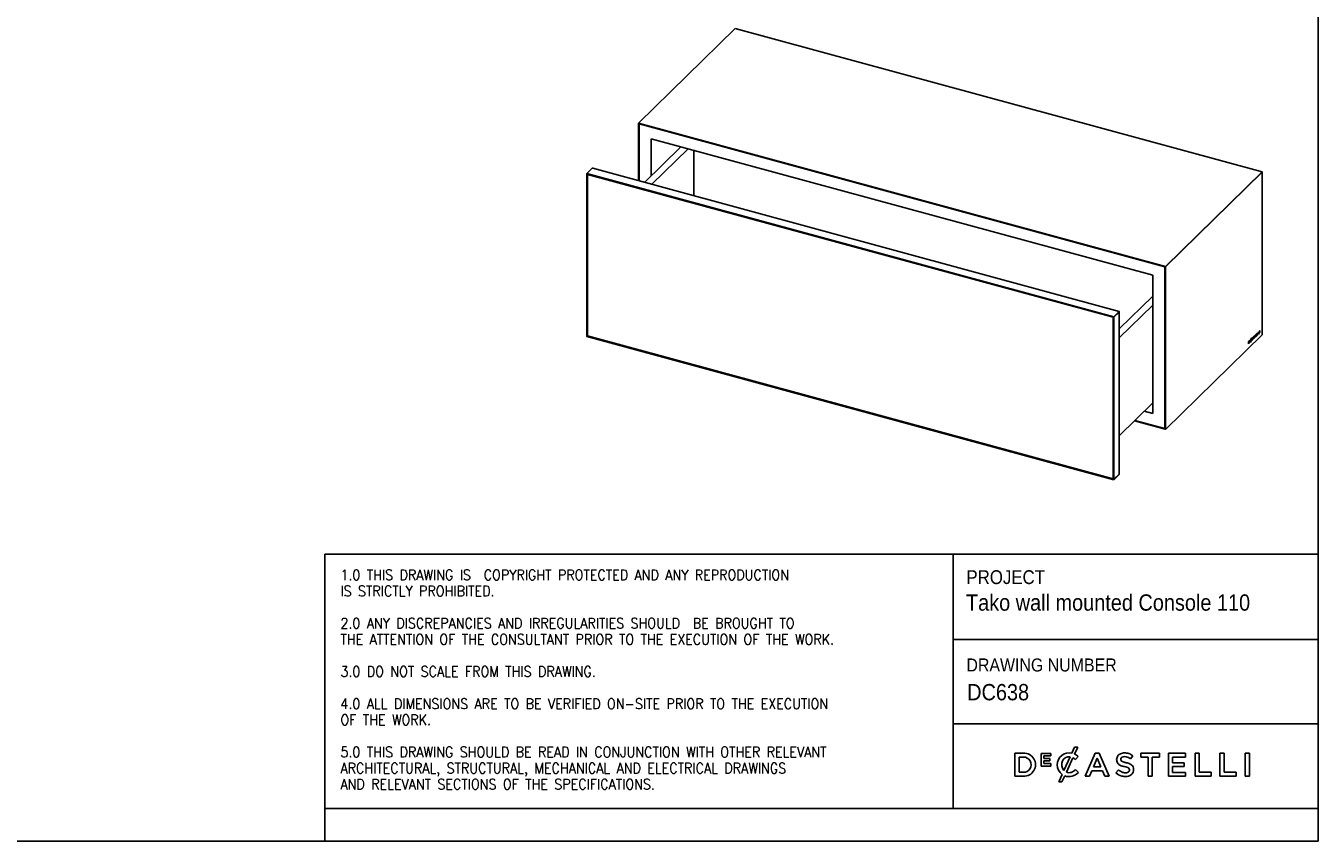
# Model space of a CAD drawing. Header units: millimetres. Extents: x 67 to 3347, y 22 to 2318.
# Tile 2 of 3: x 1761 to 3347, y 22 to 1022. Entities that reach past the tile are written whole.
import ezdxf

# ---------------------------------------------------------------- set-up
doc = ezdxf.new("R2010")
doc.units = ezdxf.units.MM
doc.header["$LTSCALE"] = 8
doc.linetypes.add('SLD-Solido', pattern=[0])
doc.layers.add('NOTE', color=3, linetype='SLD-Solido')
doc.layers.add('SCHIZZI', color=9, linetype='Continuous')
doc.styles.add('SLDTEXTSTYLE0', font='GOTHIC.TTF', dxfattribs={"width": 0.913})
doc.styles.add('SLDTEXTSTYLE1', font='romans__.ttf', dxfattribs={"width": 0.893})

msp = doc.modelspace()

# ---------------------------------------------------------------- linework, layer by layer
for p, q in [((2631.67, 1019.02), (2512.82, 903.02)), ((3278.77, 843.16), (2631.67, 1019.02)), ((2512.82, 903.02), (3159.92, 727.15)), ((2512.82, 902.45), (2512.82, 903.02)), ((2512.82, 902.45), (2513.41, 902.29)), ((2512.82, 832.31), (2512.82, 902.45)), ((2512.82, 902.45), (3159.92, 726.58)), ((2513.41, 832.15), (2513.41, 902.29)), ((2513.93, 902.15), (2513.7, 901.92)), ((2513.7, 901.92), (2513.7, 832.07)), ((3159.03, 726.54), (2513.7, 901.92)), ((2564.95, 873.71), (2520.42, 830.24)), ((3144.29, 716.26), (2528.44, 883.63)), ((2528.44, 883.63), (2528.44, 838.07)), ((2573.8, 871.31), (2529.26, 827.84)), ((2580.72, 813.85), (2580.72, 869.42)), ((2455.95, 847.52), (2449.42, 841.14)), ((2449.42, 841.14), (3096.52, 665.28)), ((2449.42, 841.14), (2449.42, 840.57)), ((3102.96, 671.92), (2456.75, 847.54)), ((3159.92, 727.15), (3278.77, 843.16)), ((3159.92, 726.58), (3278.77, 842.59)), ((3278.77, 842.59), (3278.77, 843.16)), ((3278.77, 643.15), (3278.77, 842.59)), ((2449.42, 840.57), (3096.52, 664.7)), ((2449.42, 840.52), (2449.47, 840.56)), ((2449.42, 840.52), (2450.01, 840.36)), ((2449.42, 641.77), (2449.42, 840.52)), ((2450.06, 840.4), (2450.01, 840.36)), ((2450.01, 641.61), (2450.01, 840.36)), ((2450.53, 840.27), (2450.3, 840.05)), ((3095.64, 664.66), (2450.3, 840.05)), ((2450.3, 840.05), (2450.3, 641.76)), ((3144.29, 546.54), (3144.29, 716.26)), ((3159.26, 726.76), (3159.03, 726.54)), ((3159.03, 528.25), (3159.03, 726.54)), ((3159.33, 527.31), (3159.33, 726.74)), ((3159.33, 726.74), (3159.92, 726.58)), ((3159.92, 726.58), (3159.92, 727.15)), ((3159.92, 527.15), (3159.92, 726.58)), ((3103.21, 650.46), (3144.29, 690.56)), ((3103.05, 671.65), (3096.52, 665.28)), ((3103.05, 671.08), (3096.52, 664.7)), ((3096.52, 664.65), (3103.05, 671.02)), ((3103.05, 671.65), (3103.05, 671.08)), ((3144.29, 679.53), (3103.21, 639.43)), ((3103.21, 472.76), (3103.21, 671.19)), ((3095.86, 664.88), (3095.64, 664.66)), ((3095.64, 466.37), (3095.64, 664.66)), ((3095.98, 664.85), (3095.93, 664.81)), ((3096.52, 664.65), (3095.93, 664.81)), ((3095.93, 664.81), (3095.93, 466.06)), ((3095.95, 664.82), (3095.95, 664.86)), ((3096.52, 665.28), (3096.52, 664.7)), ((3096.52, 664.65), (3096.52, 465.9)), ((2449.42, 641.77), (2450.01, 641.61)), ((2449.47, 641.75), (2449.42, 641.71)), ((3096.52, 465.84), (2449.42, 641.71)), ((2449.42, 641.14), (2449.42, 641.71)), ((3096.52, 465.27), (2449.42, 641.14)), ((2450.3, 641.89), (2450.01, 641.61)), ((2450.3, 641.76), (3095.64, 466.37)), ((3159.92, 527.15), (3278.77, 643.15)), ((3262.2, 635.2), (3261.68, 634.7)), ((3261.68, 634.7), (3261.68, 632.19)), ((3262.02, 634.83), (3261.76, 634.57)), ((3262.2, 634.78), (3261.94, 634.52)), ((3262.49, 634.9), (3262.27, 634.96)), ((3262.74, 634.7), (3262.74, 634.71)), ((3262.92, 634.65), (3262.92, 634.66)), ((3263.83, 636.78), (3263.26, 636.22)), ((3263.26, 636.17), (3263.65, 636.55)), ((3263.26, 636.22), (3263.26, 634.83)), ((3263.26, 636.15), (3263.42, 636.11)), ((3263.26, 635.61), (3263.6, 635.95)), ((3263.26, 635.87), (3263.42, 635.83)), ((3263.26, 635.6), (3263.42, 635.55)), ((3263.26, 635.05), (3263.66, 635.44)), ((3263.26, 634.83), (3263.83, 635.39)), ((3263.26, 635.3), (3263.42, 635.26)), ((3263.42, 636.11), (3263.83, 636.5)), ((3263.78, 636.17), (3263.42, 635.83)), ((3263.42, 635.83), (3263.42, 636.11)), ((3263.42, 635.55), (3263.78, 635.9)), ((3263.83, 635.66), (3263.42, 635.26)), ((3263.42, 635.26), (3263.42, 635.55)), ((3263.6, 635.95), (3263.6, 636)), ((3263.6, 635.95), (3263.78, 635.9)), ((3263.65, 636.55), (3263.65, 636.6)), ((3263.65, 636.55), (3263.83, 636.5)), ((3263.66, 635.44), (3263.66, 635.49)), ((3263.66, 635.44), (3263.83, 635.39)), ((3263.78, 635.9), (3263.78, 636.17)), ((3263.83, 636.5), (3263.83, 636.78)), ((3263.83, 635.39), (3263.83, 635.66)), ((3264.21, 635.92), (3264.21, 635.91)), ((3264.3, 636.23), (3264.3, 636.22)), ((3264.5, 635.13), (3264.3, 634.11)), ((3264.43, 635.72), (3264.61, 635.67)), ((3264.48, 636.18), (3264.48, 636.17)), ((3264.48, 635.18), (3264.66, 635.13)), ((3264.49, 634.29), (3264.66, 635.13)), ((3264.61, 635.67), (3264.98, 637.53)), ((3264.61, 635.67), (3264.76, 635.63)), ((3264.76, 635.63), (3265.15, 637.59)), ((3264.8, 637.58), (3264.98, 637.53)), ((3264.95, 637.54), (3264.97, 637.64)), ((3264.97, 637.64), (3265.02, 637.63)), ((3264.97, 637.64), (3265.15, 637.59)), ((3265.2, 637.58), (3265.02, 637.63)), ((3265.25, 638.86), (3265.08, 638.04)), ((3265.1, 638.14), (3265.25, 638.1)), ((3265.13, 637.6), (3265.28, 638.08)), ((3265.28, 638.08), (3265.24, 638.1)), ((3265.25, 638.1), (3265.44, 639.04)), ((3265.44, 639.04), (3265.25, 638.86)), ((3265.28, 638.08), (3265.28, 638.08)), ((3265.28, 638.08), (3265.46, 638.03)), ((3265.29, 637.53), (3265.3, 637.53)), ((3265.29, 636.33), (3265.29, 636.34)), ((3265.29, 636.34), (3265.47, 636.3)), ((3265.3, 637.53), (3265.46, 638.03)), ((3265.31, 636.44), (3265.3, 636.43)), ((3265.47, 636.3), (3265.31, 636.44)), ((3265.46, 638.03), (3265.45, 638.03)), ((3265.46, 636.28), (3265.47, 636.3)), ((3266.47, 639.4), (3265.87, 636.28)), ((3265.87, 636.28), (3266.13, 636.53)), ((3265.93, 636.55), (3265.95, 636.58)), ((3265.95, 636.58), (3266.09, 637.32)), ((3265.95, 636.58), (3266.13, 636.53)), ((3266.09, 637.32), (3266.72, 637.93)), ((3266.09, 637.32), (3266.27, 637.27)), ((3266.13, 636.53), (3266.27, 637.27)), ((3266.41, 638.99), (3266.19, 637.82)), ((3266.19, 637.82), (3266.36, 637.77)), ((3266.27, 637.27), (3266.9, 637.88)), ((3266.58, 638.94), (3266.36, 637.77)), ((3266.36, 637.77), (3266.81, 638.21)), ((3266.41, 638.99), (3266.58, 638.94)), ((3266.7, 639.62), (3266.47, 639.4)), ((3267.13, 637.73), (3266.58, 639.5)), ((3266.81, 638.21), (3266.58, 638.94)), ((3266.71, 639.61), (3266.7, 639.62)), ((3267.31, 637.68), (3266.71, 639.61)), ((3266.72, 637.93), (3266.9, 637.88)), ((3266.9, 637.88), (3267.04, 637.42)), ((3266.99, 637.59), (3267.13, 637.73)), ((3267.04, 637.42), (3267.31, 637.68)), ((3267.13, 637.73), (3267.31, 637.68)), ((3267.85, 638.91), (3267.7, 638.43)), ((3267.7, 638.43), (3267.7, 638.43)), ((3267.7, 638.43), (3267.8, 638.4)), ((3267.75, 639.93), (3267.75, 639.92)), ((3267.81, 639.6), (3268.03, 639.66)), ((3267.83, 640.25), (3267.83, 640.26)), ((3267.84, 638.9), (3267.96, 638.86)), ((3267.85, 638.91), (3267.85, 638.91)), ((3267.85, 638.91), (3267.85, 638.91)), ((3267.87, 640.1), (3268.09, 640.04)), ((3268, 640.2), (3268, 640.21)), ((3268.47, 639.68), (3268.25, 639.74)), ((3268.57, 640.81), (3268.35, 640.87)), ((3268.41, 640.85), (3268.54, 641.33)), ((3268.51, 639.54), (3268.51, 639.53)), ((3268.54, 641.33), (3268.72, 641.28)), ((3268.58, 640.8), (3268.59, 640.8)), ((3268.58, 639.86), (3268.58, 639.87)), ((3268.59, 640.8), (3268.72, 641.28)), ((3268.72, 641.28), (3268.72, 641.29)), ((3268.76, 639.82), (3268.76, 639.82)), ((3270.3, 643.12), (3269.19, 642.03)), ((3269.19, 641.82), (3269.44, 642.07)), ((3269.19, 642.03), (3269.19, 641.6)), ((3269.19, 641.6), (3269.62, 642.02)), ((3269.44, 642.07), (3269.62, 642.02)), ((3269.62, 642.02), (3269.62, 639.94)), ((3269.62, 640.16), (3269.7, 640.23)), ((3269.62, 639.94), (3269.87, 640.18)), ((3269.7, 642.31), (3270.13, 642.73)), ((3269.7, 640.23), (3269.7, 642.31)), ((3269.7, 642.31), (3269.87, 642.27)), ((3269.7, 640.23), (3269.87, 640.18)), ((3269.87, 642.27), (3270.3, 642.69)), ((3269.87, 640.18), (3269.87, 642.27)), ((3270.13, 642.73), (3270.13, 642.94)), ((3270.13, 642.73), (3270.3, 642.69)), ((3270.3, 642.69), (3270.3, 643.12)), ((3271.85, 644.62), (3270.83, 643.63)), ((3270.83, 643.63), (3270.83, 641.12)), ((3270.83, 641.34), (3271.68, 642.17)), ((3270.83, 641.12), (3271.86, 642.12)), ((3270.91, 643.51), (3271.67, 644.26)), ((3270.91, 642.89), (3270.91, 643.51)), ((3270.91, 643.51), (3271.08, 643.46)), ((3270.91, 642.47), (3271.59, 643.13)), ((3270.91, 642.89), (3271.08, 642.84)), ((3270.91, 641.83), (3270.91, 642.47)), ((3270.91, 642.47), (3271.08, 642.42)), ((3270.91, 641.83), (3271.08, 641.78)), ((3271.08, 643.46), (3271.85, 644.21)), ((3271.76, 643.5), (3271.08, 642.84)), ((3271.08, 642.84), (3271.08, 643.46)), ((3271.08, 642.42), (3271.76, 643.09)), ((3271.86, 642.54), (3271.08, 641.78)), ((3271.08, 641.78), (3271.08, 642.42)), ((3271.59, 643.13), (3271.59, 643.33)), ((3271.59, 643.13), (3271.76, 643.09)), ((3271.67, 644.26), (3271.67, 644.45)), ((3271.67, 644.26), (3271.85, 644.21)), ((3271.68, 642.17), (3271.68, 642.36)), ((3271.68, 642.17), (3271.86, 642.12)), ((3271.76, 643.09), (3271.76, 643.5)), ((3271.85, 644.21), (3271.85, 644.62)), ((3271.86, 642.12), (3271.86, 642.54)), ((3272.67, 645.42), (3272.42, 645.18)), ((3272.42, 645.18), (3272.42, 642.67)), ((3272.42, 642.89), (3273.2, 643.66)), ((3272.42, 642.67), (3273.38, 643.61)), ((3272.49, 643.38), (3272.49, 645.25)), ((3272.49, 643.38), (3272.67, 643.34)), ((3272.67, 643.34), (3272.67, 645.42)), ((3273.38, 644.03), (3272.67, 643.34)), ((3273.2, 643.66), (3273.2, 643.86)), ((3273.2, 643.66), (3273.38, 643.61)), ((3273.38, 643.61), (3273.38, 644.03)), ((3274.16, 646.88), (3273.91, 646.63)), ((3273.91, 646.63), (3273.91, 644.12)), ((3273.91, 644.34), (3274.69, 645.11)), ((3273.91, 644.12), (3274.87, 645.06)), ((3273.98, 644.84), (3273.98, 646.7)), ((3273.98, 644.84), (3274.16, 644.79)), ((3274.16, 644.79), (3274.16, 646.88)), ((3274.87, 645.48), (3274.16, 644.79)), ((3274.69, 645.11), (3274.69, 645.31)), ((3274.69, 645.11), (3274.87, 645.06)), ((3274.87, 645.06), (3274.87, 645.48)), ((3275.66, 648.34), (3275.41, 648.1)), ((3275.41, 648.1), (3275.41, 645.58)), ((3275.41, 645.8), (3275.48, 645.88)), ((3275.41, 645.58), (3275.66, 645.83)), ((3275.48, 645.88), (3275.48, 648.17)), ((3275.48, 645.88), (3275.66, 645.83)), ((3275.66, 645.83), (3275.66, 648.34)), ((3261.68, 632.41), (3262.02, 632.74)), ((3261.68, 632.19), (3262.2, 632.69)), ((3261.76, 634.57), (3261.76, 632.91)), ((3261.76, 634.57), (3261.94, 634.52)), ((3261.76, 632.91), (3261.94, 632.86)), ((3261.94, 634.52), (3261.94, 632.86)), ((3261.94, 632.86), (3262.2, 633.11)), ((3262.66, 634.39), (3262.66, 634.4)), ((3264.3, 634.11), (3264.49, 634.29)), ((3264.34, 634.33), (3264.49, 634.29)), ((3144.29, 559.52), (3103.21, 519.42)), ((3133.89, 549.37), (3144.29, 546.54)), ((3121.75, 537.52), (3159.33, 527.31)), ((3122.21, 537.97), (3159.33, 527.88)), ((3122.44, 538.19), (3159.03, 528.25)), ((3159.33, 528.53), (3159.03, 528.25)), ((3159.33, 527.31), (3159.33, 527.88)), ((3159.92, 527.15), (3159.33, 527.31)), ((3095.93, 466.66), (3095.64, 466.37)), ((3096.52, 465.9), (3095.93, 466.06)), ((3096.52, 465.9), (3103.05, 472.28)), ((3103.05, 472.22), (3096.52, 465.84)), ((3103.05, 471.65), (3096.52, 465.27)), ((3096.52, 465.27), (3096.52, 465.84)), ((3103.05, 471.65), (3103.05, 472.22))]:
    msp.add_line(p, q)
for points, knots in [([(2455.95, 847.52), (2456.14, 847.57), (2456.42, 847.63), (2456.66, 847.55), (2456.74, 847.52)], [0, 0, 0, 0, 0.6704328, 1, 1, 1, 1]), ([(3102.95, 671.89), (3102.97, 671.9), (3103.02, 671.9), (3103.04, 671.75), (3103.05, 671.65)], [0, 0, 0, 0, 0.3419986, 1, 1, 1, 1]), ([(3103.05, 671.02), (3103.09, 671.04), (3103.15, 671.08), (3103.2, 671.14), (3103.21, 671.2), (3103.18, 671.26), (3103.13, 671.31), (3103.07, 671.34), (3103.05, 671.34)], [0, 0, 0, 0, 0.1795339, 0.3642725, 0.5438306, 0.7285955, 0.9081536, 1, 1, 1, 1]), ([(3262.29, 634.94), (3262.26, 634.95), (3262.17, 634.96), (3262.08, 634.88), (3262.02, 634.83)], [0, 0, 0, 0, 0.4195102, 1, 1, 1, 1]), ([(3262.02, 632.74), (3262.13, 632.87), (3262.34, 633.11), (3262.58, 633.68), (3262.72, 634.23), (3262.74, 634.54), (3262.74, 634.7)], [0, 0, 0, 0, 0.2961767, 0.5664015, 0.7768821, 1, 1, 1, 1]), ([(3262.92, 634.66), (3262.91, 634.84), (3262.88, 635.19), (3262.69, 635.41), (3262.45, 635.41), (3262.28, 635.27), (3262.2, 635.2)], [0, 0, 0, 0, 0.279532, 0.5454242, 0.7630634, 1, 1, 1, 1]), ([(3262.66, 634.4), (3262.65, 634.52), (3262.64, 634.75), (3262.51, 634.91), (3262.36, 634.91), (3262.25, 634.83), (3262.2, 634.78)], [0, 0, 0, 0, 0.2871229, 0.5522893, 0.766205, 1, 1, 1, 1]), ([(3262.2, 632.69), (3262.31, 632.82), (3262.52, 633.07), (3262.76, 633.63), (3262.9, 634.18), (3262.91, 634.49), (3262.92, 634.65)], [0, 0, 0, 0, 0.2961767, 0.5664015, 0.7768821, 1, 1, 1, 1]), ([(3262.74, 634.71), (3262.73, 634.88), (3262.7, 635.23), (3262.57, 635.44), (3262.47, 635.43), (3262.46, 635.43)], [0, 0, 0, 0, 0.481398, 0.9393062, 1, 1, 1, 1]), ([(3265.08, 638.04), (3265.05, 638.02), (3265.01, 637.99), (3264.96, 637.94), (3264.94, 637.92), (3264.93, 637.91), (3264.92, 637.91), (3264.92, 637.9), (3264.92, 637.9), (3264.92, 637.9), (3264.92, 637.9), (3264.92, 637.9), (3264.82, 637.81), (3264.64, 637.57), (3264.4, 637.05), (3264.24, 636.46), (3264.22, 636.1), (3264.21, 635.92)], [0, 0, 0, 0, 0.0692641, 0.102088, 0.1170424, 0.1237265, 0.1266881, 0.1279952, 0.1285711, 0.1288247, 0.1289363, 0.1289854, 0.129024, 0.3530678, 0.564112, 0.7753896, 1, 1, 1, 1]), ([(3264.21, 635.91), (3264.22, 635.79), (3264.23, 635.57), (3264.31, 635.26), (3264.43, 635.18), (3264.5, 635.13)], [0, 0, 0, 0, 0.2957242, 0.575371, 1, 1, 1, 1]), ([(3264.8, 637.58), (3264.79, 637.57), (3264.78, 637.55), (3264.76, 637.54), (3264.75, 637.53), (3264.74, 637.53), (3264.74, 637.52), (3264.74, 637.52), (3264.74, 637.52), (3264.74, 637.52), (3264.74, 637.52), (3264.74, 637.52), (3264.68, 637.47), (3264.56, 637.31), (3264.42, 636.97), (3264.32, 636.59), (3264.31, 636.35), (3264.3, 636.23)], [0, 0, 0, 0, 0.0458801, 0.0662498, 0.075289, 0.0792849, 0.0810471, 0.0818233, 0.0821649, 0.0823153, 0.0823815, 0.0824106, 0.0824335, 0.3112586, 0.5307913, 0.7562229, 1, 1, 1, 1]), ([(3264.3, 636.22), (3264.31, 636.09), (3264.32, 635.87), (3264.4, 635.76), (3264.43, 635.72)], [0, 0, 0, 0, 0.5786018, 1, 1, 1, 1]), ([(3264.98, 637.53), (3264.97, 637.52), (3264.95, 637.51), (3264.93, 637.49), (3264.92, 637.48), (3264.92, 637.48), (3264.92, 637.48), (3264.92, 637.48), (3264.92, 637.48), (3264.92, 637.47), (3264.92, 637.47), (3264.92, 637.47), (3264.86, 637.42), (3264.74, 637.26), (3264.59, 636.92), (3264.5, 636.54), (3264.48, 636.3), (3264.48, 636.18)], [0, 0, 0, 0, 0.04588006, 0.06624978, 0.07528898, 0.07928493, 0.08104711, 0.08182327, 0.08216493, 0.0823153, 0.08238146, 0.08241058, 0.08243345, 0.31125859, 0.53079134, 0.75622294, 1, 1, 1, 1]), ([(3264.48, 635.18), (3264.51, 635.19), (3264.57, 635.21), (3264.68, 635.29), (3264.85, 635.46), (3265.08, 635.78), (3265.22, 636.14), (3265.29, 636.33)], [0, 0, 0, 0, 0.1070173, 0.2171799, 0.3844467, 0.6825263, 1, 1, 1, 1]), ([(3264.48, 636.17), (3264.48, 636.04), (3264.5, 635.82), (3264.58, 635.71), (3264.61, 635.67)], [0, 0, 0, 0, 0.5786018, 1, 1, 1, 1]), ([(3264.66, 635.13), (3264.69, 635.14), (3264.75, 635.17), (3264.86, 635.24), (3265.03, 635.41), (3265.26, 635.74), (3265.39, 636.1), (3265.46, 636.28)], [0, 0, 0, 0, 0.1070173, 0.2171799, 0.3844467, 0.6825263, 1, 1, 1, 1]), ([(3265.3, 636.43), (3265.27, 636.34), (3265.21, 636.19), (3265.11, 635.97), (3265, 635.82), (3264.88, 635.68), (3264.8, 635.65), (3264.76, 635.63)], [0, 0, 0, 0, 0.20868349, 0.40148279, 0.59841234, 0.75780281, 1, 1, 1, 1]), ([(3265.15, 637.59), (3265.17, 637.59), (3265.23, 637.58), (3265.27, 637.55), (3265.29, 637.53)], [0, 0, 0, 0, 0.5348435, 1, 1, 1, 1]), ([(3265.45, 638.03), (3265.42, 638.06), (3265.36, 638.1), (3265.28, 638.1), (3265.25, 638.1)], [0, 0, 0, 0, 0.5342378, 1, 1, 1, 1]), ([(3267.7, 638.43), (3267.71, 638.43), (3267.77, 638.41), (3267.95, 638.5), (3268.2, 638.72), (3268.43, 639.1), (3268.56, 639.53), (3268.58, 639.75), (3268.58, 639.86)], [0, 0, 0, 0, 0.020429, 0.2255785, 0.4594375, 0.7008429, 0.8458777, 1, 1, 1, 1]), ([(3268.72, 641.29), (3268.67, 641.3), (3268.57, 641.33), (3268.4, 641.27), (3268.22, 641.13), (3268.04, 640.91), (3267.88, 640.6), (3267.77, 640.25), (3267.76, 640.04), (3267.75, 639.93)], [0, 0, 0, 0, 0.1460704, 0.2887682, 0.4377557, 0.5951452, 0.7341478, 0.8644717, 1, 1, 1, 1]), ([(3267.75, 639.92), (3267.75, 639.84), (3267.76, 639.7), (3267.81, 639.56), (3267.95, 639.48), (3268.1, 639.55), (3268.21, 639.61)], [0, 0, 0, 0, 0.1872531, 0.3476527, 0.509467, 1, 1, 1, 1]), ([(3267.83, 640.26), (3267.83, 640.3), (3267.84, 640.39), (3267.89, 640.53), (3267.96, 640.66), (3268.07, 640.79), (3268.23, 640.89), (3268.35, 640.87), (3268.4, 640.85)], [0, 0, 0, 0, 0.0943892, 0.189365, 0.2976915, 0.4258978, 0.6931705, 1, 1, 1, 1]), ([(3267.89, 640.1), (3267.88, 640.1), (3267.86, 640.1), (3267.83, 640.15), (3267.83, 640.22), (3267.83, 640.25)], [0, 0, 0, 0, 0.11228523, 0.55593316, 1, 1, 1, 1]), ([(3268.51, 639.53), (3268.51, 639.48), (3268.5, 639.39), (3268.44, 639.24), (3268.37, 639.1), (3268.27, 638.99), (3268.15, 638.89), (3268, 638.84), (3267.9, 638.88), (3267.85, 638.91)], [0, 0, 0, 0, 0.0886001, 0.1775904, 0.2803753, 0.4039243, 0.5463947, 0.7592876, 1, 1, 1, 1]), ([(3267.89, 638.38), (3267.97, 638.39), (3268.12, 638.43), (3268.38, 638.67), (3268.61, 639.05), (3268.74, 639.48), (3268.75, 639.7), (3268.76, 639.82)], [0, 0, 0, 0, 0.2094279, 0.448164, 0.694604, 0.8426635, 1, 1, 1, 1]), ([(3268, 640.21), (3268.01, 640.25), (3268.01, 640.34), (3268.06, 640.48), (3268.13, 640.61), (3268.25, 640.74), (3268.41, 640.84), (3268.52, 640.82), (3268.58, 640.8)], [0, 0, 0, 0, 0.0943892, 0.189365, 0.2976915, 0.4258978, 0.6931705, 1, 1, 1, 1]), ([(3268.32, 640.13), (3268.26, 640.11), (3268.17, 640.06), (3268.06, 640.03), (3268.01, 640.09), (3268.01, 640.17), (3268, 640.2)], [0, 0, 0, 0, 0.42941131, 0.70071607, 0.85028742, 1, 1, 1, 1]), ([(3268.03, 639.66), (3268.09, 639.69), (3268.17, 639.74), (3268.25, 639.73), (3268.27, 639.73)], [0, 0, 0, 0, 0.6878512, 1, 1, 1, 1]), ([(3268.21, 639.61), (3268.26, 639.64), (3268.36, 639.69), (3268.46, 639.7), (3268.51, 639.64), (3268.51, 639.57), (3268.51, 639.54)], [0, 0, 0, 0, 0.4490962, 0.7176787, 0.8608801, 1, 1, 1, 1]), ([(3268.76, 639.82), (3268.76, 639.92), (3268.75, 640.1), (3268.64, 640.22), (3268.49, 640.21), (3268.38, 640.16), (3268.32, 640.13)], [0, 0, 0, 0, 0.2440399, 0.4814505, 0.7097813, 1, 1, 1, 1]), ([(3268.58, 639.87), (3268.58, 639.97), (3268.57, 640.13), (3268.51, 640.18), (3268.49, 640.2)], [0, 0, 0, 0, 0.6249939, 1, 1, 1, 1]), ([(3262.2, 633.11), (3262.27, 633.2), (3262.4, 633.35), (3262.56, 633.72), (3262.64, 634.08), (3262.65, 634.28), (3262.66, 634.39)], [0, 0, 0, 0, 0.293871, 0.5608682, 0.7719073, 1, 1, 1, 1]), ([(3103.2, 472.76), (3103.19, 472.65), (3103.18, 472.48), (3103.09, 472.33), (3103.05, 472.28)], [0, 0, 0, 0, 0.6559851, 1, 1, 1, 1])]:
    msp.add_open_spline(points, degree=3, knots=knots)
at = {"layer": 'SCHIZZI', "color": 7, "true_color": 0xffffff}
for p, q in [((3347.33, 21.9), (3347.17, 2317.9)), ((2127.78, 374.09), (2127.78, 61.9)), ((2127.78, 374.09), (3347.3, 374.09)), ((2899.12, 374.09), (2899.12, 61.9)), ((2899.12, 269.45), (3347.31, 269.45)), ((2899.12, 165.73), (3347.32, 165.73)), ((2985.49, 129.8), (2974.94, 129.8)), ((2974.94, 129.8), (2974.94, 101.62)), ((3019.13, 129.61), (3007.33, 129.61)), ((3007.33, 129.61), (3007.33, 113.97)), ((3019.13, 126.55), (3019.13, 129.61)), ((3048.39, 137.29), (3045, 129.84)), ((3052.3, 137.29), (3048.39, 137.29)), ((3048.42, 128.77), (3052.3, 137.29)), ((3073.67, 130), (3061.27, 101.62)), ((3078.4, 130), (3073.67, 130)), ((3078.43, 129.92), (3078.4, 130)), ((3090.79, 101.62), (3078.43, 129.92)), ((3152.59, 129.8), (3129.67, 129.8)), ((3129.67, 129.8), (3129.67, 124.98)), ((3152.59, 124.98), (3152.59, 129.8)), ((3184.44, 129.8), (3163.47, 129.8)), ((3163.47, 129.8), (3163.47, 101.62)), ((3184.44, 125.14), (3184.44, 129.8)), ((3201.34, 129.8), (3196.16, 129.8)), ((3196.16, 129.8), (3196.16, 101.62)), ((3201.34, 106.36), (3201.34, 129.8)), ((3231.99, 129.8), (3226.81, 129.8)), ((3226.81, 129.8), (3226.81, 101.62)), ((3231.99, 106.36), (3231.99, 129.8)), ((3257.74, 129.8), (3257.74, 101.62)), ((3262.92, 129.8), (3257.74, 129.8)), ((3262.92, 101.62), (3262.92, 129.8)), ((2980.13, 106.36), (2980.13, 125.06)), ((2980.13, 125.06), (2985.49, 125.06)), ((3007.33, 113.97), (3019.24, 113.97)), ((3010.75, 123.38), (3010.75, 126.55)), ((3010.75, 126.55), (3019.13, 126.55)), ((3018.12, 123.38), (3010.75, 123.38)), ((3010.75, 120.32), (3018.12, 120.32)), ((3010.75, 117.03), (3010.75, 120.32)), ((3019.24, 117.03), (3010.75, 117.03)), ((3018.12, 120.32), (3018.12, 123.38)), ((3019.24, 113.97), (3019.24, 117.03)), ((3027.11, 115.58), (3027.11, 115.63)), ((3042.91, 125.4), (3035.26, 108.6)), ((3038.25, 106.57), (3046.31, 124.28)), ((3049.42, 121.97), (3052.75, 125.81)), ((3052.75, 125.81), (3052.65, 125.9)), ((3071.38, 112.98), (3075.95, 123.65)), ((3080.57, 112.98), (3071.38, 112.98)), ((3075.95, 123.65), (3080.57, 112.98)), ((3117.04, 122.73), (3119.83, 126.66)), ((3129.67, 124.98), (3138.52, 124.98)), ((3138.52, 124.98), (3138.52, 101.62)), ((3143.74, 101.62), (3143.74, 124.98)), ((3143.74, 124.98), (3152.59, 124.98)), ((3168.66, 118.17), (3168.66, 125.14)), ((3168.66, 125.14), (3184.44, 125.14)), ((3182.65, 118.17), (3168.66, 118.17)), ((3168.66, 113.5), (3182.65, 113.5)), ((3168.66, 106.28), (3168.66, 113.5)), ((3182.65, 113.5), (3182.65, 118.17)), ((2974.94, 101.62), (2985.49, 101.62)), ((2985.49, 106.36), (2980.13, 106.36)), ((3033.04, 103.74), (3028.82, 94.47)), ((3032.74, 94.47), (3036.2, 102.07)), ((3052.95, 106.23), (3049.61, 109.61)), ((3052.85, 106.13), (3052.95, 106.23)), ((3061.27, 101.62), (3066.6, 101.62)), ((3066.6, 101.62), (3069.47, 108.36)), ((3069.47, 108.36), (3082.48, 108.36)), ((3082.48, 108.36), (3085.31, 101.62)), ((3085.31, 101.62), (3090.79, 101.62)), ((3102.04, 109.47), (3098.91, 105.75)), ((3138.52, 101.62), (3143.74, 101.62)), ((3163.47, 101.62), (3184.64, 101.62)), ((3184.64, 106.28), (3168.66, 106.28)), ((3184.64, 101.62), (3184.64, 106.28)), ((3196.16, 101.62), (3216.01, 101.62)), ((3216.01, 106.36), (3201.34, 106.36)), ((3216.01, 101.62), (3216.01, 106.36)), ((3226.81, 101.62), (3246.66, 101.62)), ((3246.66, 106.36), (3231.99, 106.36)), ((3246.66, 101.62), (3246.66, 106.36)), ((3257.74, 101.62), (3262.92, 101.62)), ((3028.82, 94.47), (3032.74, 94.47)), ((2127.78, 61.9), (2127.78, 21.9)), ((2127.78, 61.9), (3347.32, 61.9)), ((67.33, 21.9), (3347.33, 21.9))]:
    msp.add_line(p, q, dxfattribs=at)
for centre, radius, start, end in [((2986.25, 115.71), 14.11, 266.90157, 93.09843), ((3041.56, 115.8), 14.46, 76.24523, 180.89091), ((3042.13, 114.93), 15.2, 45.71394, 65.58709), ((3107.82, 121.91), 7.87, 114.63446, 160.64301), ((3109.51, 118.24), 11.92, 89.50788, 114.63446), ((3109.73, 113.29), 16.86, 72.44471, 90.39732), ((3109.04, 112.64), 17.69, 52.42183, 70.96437), ((2985.69, 115.71), 9.35, 268.76628, 91.23372), ((3041.88, 115.58), 14.77, 180, 233.25786), ((3043.33, 115.8), 10.81, 153.58432, 221.73663), ((3041.54, 116.69), 8.82, 81.04863, 153.58432), ((3039.19, 111.48), 14.65, 45.72598, 60.90731), ((3109.06, 121.78), 9.09, 162.43966, 192.31941), ((3106.1, 120.97), 6.02, 190.78984, 232.66765), ((3109.23, 125.07), 11.18, 232.66765, 251.27083), ((3108.23, 122.35), 3.13, 146.85935, 193.31029), ((3107.73, 122.23), 2.62, 193.31029, 230.56735), ((3108.79, 121.42), 4.14, 98.98092, 140.32353), ((3114.37, 138.11), 25.19, 249.70068, 255.51463), ((3110.15, 125.53), 6.7, 232.44778, 252.59774), ((3104.73, 100.78), 13.36, 73.32325, 75.51463), ((3109.6, 116.32), 9.3, 77.54474, 98.98092), ((3118.66, 148.92), 31.59, 250.55867, 257.31246), ((3112.81, 129.43), 16.41, 254.99999, 258.29329), ((3104.75, 90.54), 23.31, 70.27129, 78.29329), ((3108.36, 111.91), 13.88, 51.25781, 76.47292), ((3107.4, 97.6), 20.95, 64.63254, 78.09895), ((3109.9, 104.44), 8.49, 58.43436, 71.28416), ((3112.93, 109.25), 2.81, 27.46177, 59.71525), ((3113.52, 109.52), 7.57, 28.77124, 67.85987), ((3111.58, 109.75), 9.23, 338.409, 21.69569), ((3041.57, 116.27), 15.18, 249.30365, 318.58458), ((3041.72, 115.3), 9.4, 248.28377, 285.8766), ((3040.69, 117.89), 12.17, 287.21436, 317.11848), ((3110.5, 118.48), 17.21, 227.67997, 255.77334), ((3111.39, 119.15), 13.46, 225.98856, 252.68232), ((3110.69, 119.24), 18, 255.77334, 272.44794), ((3110.75, 117.08), 11.29, 252.68232, 275.6739), ((3111.16, 113.1), 11.85, 271.47111, 299.92604), ((3111.43, 111.08), 5.26, 274.6813, 307.58878), ((3112.85, 109.09), 2.82, 309.48388, 346.59381), ((3112.3, 109.22), 3.39, 346.59381, 22.92671), ((3113.43, 109.16), 7.3, 299.92604, 337.37946)]:
    msp.add_arc(centre, radius, start, end, dxfattribs=at)

# ---------------------------------------------------------------- texts
at = {"layer": 'NOTE', "color": 7, "true_color": 0xffffff, "attachment_point": 1}
for s, insert, char_height, style in [('1.0 THIS DRAWING IS  COPYRIGHT PROTECTED AND ANY REPRODUCTION', (2147.07, 354.95), 12.8, 'SLDTEXTSTYLE1'), ('PROJECT', (2915.53, 354.29), 16.933, 'SLDTEXTSTYLE0'), ('IS STRICTLY PROHIBITED.', (2147.07, 335.19), 12.8, 'SLDTEXTSTYLE1'), ('Tako wall mounted Console 110', (2915, 324.68), 20, 'SLDTEXTSTYLE0'), ('2.0 ANY DISCREPANCIES AND IRREGULARITIES SHOULD  BE BROUGHT TO ', (2147.07, 295.68), 12.8, 'SLDTEXTSTYLE1'), ('THE ATTENTION OF THE CONSULTANT PRIOR TO THE EXECUTION OF THE WORK.', (2147.07, 275.92), 12.8, 'SLDTEXTSTYLE1'), ('DRAWING NUMBER', (2915.53, 246.06), 16, 'SLDTEXTSTYLE0'), ('3.0 DO NOT SCALE FROM THIS DRAWING.', (2147.07, 236.41), 12.8, 'SLDTEXTSTYLE1'), (' DC638', (2909.69, 214.7), 20, 'SLDTEXTSTYLE0'), ('4.0 ALL DIMENSIONS ARE TO BE VERIFIED ON-SITE PRIOR TO THE EXECUTION ', (2147.07, 196.9), 12.8, 'SLDTEXTSTYLE1'), ('OF THE WORK.', (2147.07, 177.15), 12.8, 'SLDTEXTSTYLE1'), ('5.0 THIS DRAWING SHOULD BE READ IN CONJUNCTION WITH OTHER RELEVANT ', (2147.07, 137.63), 12.8, 'SLDTEXTSTYLE1'), ('ARCHITECTURAL, STRUCTURAL, MECHANICAL AND ELECTRICAL DRAWINGS ', (2147.07, 117.88), 12.8, 'SLDTEXTSTYLE1'), ('AND RELEVANT SECTIONS OF THE SPECIFICATIONS.', (2147.07, 98.12), 12.8, 'SLDTEXTSTYLE1')]:
    msp.add_mtext(s, dxfattribs=dict(at, insert=insert, char_height=char_height, style=style))

doc.saveas('drawing.dxf')
